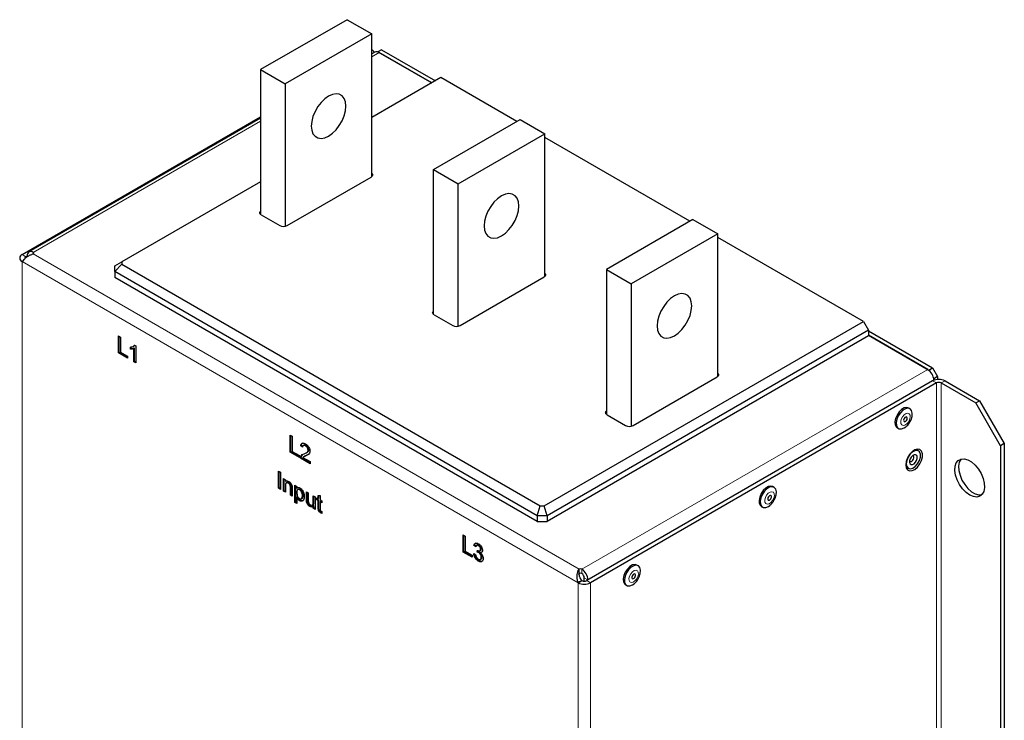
# Model space of a CAD drawing. Header units: millimetres. Extents: x 5 to 418, y 2 to 292.
# Tile 7 of 9: x 241 to 317, y 156 to 210. Entities that reach past the tile are written whole.
import ezdxf

# ---------------------------------------------------------------- set-up
doc = ezdxf.new("R2010")
doc.units = ezdxf.units.MM

msp = doc.modelspace()

# ---------------------------------------------------------------- linework, layer by layer
at = {"color": 7, "linetype": 'Continuous', "lineweight": 25}
for p, q in [((266.4514, 209.852), (259.8517, 206.0421)), ((266.4514, 209.852), (268.337, 208.7635)), ((268.337, 208.7635), (261.7373, 204.9536)), ((268.337, 197.8818), (268.337, 208.7635)), ((268.8084, 207.4009), (268.7956, 207.3935)), ((269.0912, 207.5642), (268.8084, 207.4009)), ((268.8084, 207.4009), (272.9095, 205.0334)), ((269.0912, 207.5642), (273.1923, 205.1967)), ((268.5713, 207.3784), (268.337, 207.2431)), ((272.9095, 205.0334), (268.9046, 207.3454)), ((259.8517, 206.0421), (259.8517, 194.9972)), ((259.8517, 206.0421), (261.7373, 204.9536)), ((273.6167, 205.4417), (268.337, 202.3937)), ((279.4135, 202.0953), (273.6167, 205.4417)), ((261.7373, 204.9536), (261.7373, 194.0953)), ((241.6555, 191.9428), (259.8517, 202.4472)), ((259.8517, 202.3447), (242.1726, 192.1388)), ((273.051, 198.4223), (279.6507, 202.2322)), ((279.6507, 202.2322), (281.5363, 201.1437)), ((274.9367, 197.3338), (281.5363, 201.1437)), ((281.5363, 190.262), (281.5363, 201.1437)), ((292.6128, 194.4754), (281.5363, 200.8698)), ((273.051, 187.3774), (273.051, 198.4223)), ((273.051, 198.4223), (274.9367, 197.3338)), ((261.8788, 194.148), (268.2899, 197.8491)), ((259.8517, 197.4953), (249.2599, 191.3808)), ((274.9367, 186.4755), (274.9367, 197.3338)), ((259.8989, 194.9644), (261.3131, 194.148)), ((292.85, 194.6124), (286.2504, 190.8025)), ((292.85, 194.6124), (294.7357, 193.5239)), ((294.7357, 193.5239), (288.136, 189.7139)), ((294.7357, 182.6422), (294.7357, 193.5239)), ((305.8608, 186.8275), (294.7357, 193.25)), ((241.9383, 191.7795), (242.0345, 191.835)), ((242.0345, 191.7594), (242.0345, 191.8335)), ((241.6555, 191.3985), (241.6561, 191.3989)), ((241.6723, 191.4219), (241.6561, 191.3989)), ((248.7266, 191.0728), (249.2599, 191.3808)), ((248.7266, 190.6374), (249.2599, 191.2004)), ((248.7266, 190.6374), (248.7266, 191.0728)), ((249.2599, 191.3808), (249.2599, 191.2004)), ((249.2599, 191.2004), (281.1916, 172.7666)), ((280.9706, 172.0233), (248.7266, 190.6374)), ((248.7266, 190.6374), (248.7266, 190.2019)), ((280.9706, 171.5878), (248.7266, 190.2019)), ((275.0781, 186.5282), (281.4892, 190.2292)), ((286.2504, 190.8025), (288.136, 189.7139)), ((286.2504, 190.8025), (286.2504, 179.7576)), ((288.136, 189.7139), (288.136, 178.8557)), ((273.0982, 187.3446), (274.5124, 186.5282)), ((281.504, 172.7666), (305.8608, 186.8275)), ((305.8608, 186.8275), (306.2379, 186.1743)), ((249.008, 185.7394), (249.1675, 185.6473)), ((249.008, 184.4329), (249.008, 185.7394)), ((249.0645, 184.4656), (249.0645, 185.7067)), ((249.1675, 185.6473), (249.1675, 184.4915)), ((306.2379, 186.1743), (281.7249, 172.0233)), ((306.2379, 185.7389), (281.7249, 171.5878)), ((306.2379, 186.1743), (306.2379, 185.7389)), ((306.2379, 186.1198), (311.1405, 183.2896)), ((306.2379, 185.7933), (310.8577, 183.1263)), ((310.7615, 183.1819), (306.2379, 185.7933)), ((249.9218, 184.7308), (249.9218, 184.8852)), ((249.9783, 184.7635), (249.9783, 184.9179)), ((250.1311, 184.9329), (250.2018, 184.9737)), ((250.1918, 184.974), (250.2471, 185.024)), ((250.2345, 185.0313), (250.3279, 184.9774)), ((250.3279, 184.9774), (250.3279, 183.6709)), ((249.0645, 184.4656), (249.008, 184.4329)), ((249.7042, 184.031), (249.008, 184.4329)), ((249.7042, 184.0963), (249.0645, 184.4656)), ((249.1675, 184.4915), (249.7042, 184.1817)), ((249.7042, 184.1817), (249.7042, 184.031)), ((249.9783, 184.7635), (249.9218, 184.7308)), ((250.2394, 184.8054), (250.1828, 184.7727)), ((250.1828, 183.7547), (250.1828, 184.7727)), ((250.2394, 183.7873), (250.2394, 184.8054)), ((250.2394, 183.7873), (250.1828, 183.7547)), ((250.3279, 183.6709), (250.1828, 183.7547)), ((250.3279, 183.7362), (250.2394, 183.7873)), ((288.2774, 178.9084), (294.6885, 182.6094)), ((310.8577, 183.1263), (311.1405, 183.2896)), ((310.8704, 183.1043), (310.8577, 183.1263)), ((311.1405, 183.2896), (311.5177, 182.6364)), ((311.5177, 182.6364), (311.2348, 182.4731)), ((311.5177, 182.6364), (311.5177, 182.418)), ((311.1405, 182.3092), (284.7419, 167.0696)), ((311.4234, 182.1459), (285.0247, 166.9063)), ((311.2348, 182.4731), (311.2202, 182.4985)), ((311.2329, 182.3537), (311.2329, 182.3654)), ((311.2348, 182.4731), (311.2348, 182.3544)), ((311.8005, 182.1459), (314.4404, 180.6219)), ((312.0833, 182.3092), (314.7232, 180.7852)), ((314.4404, 180.6219), (314.7232, 180.7852)), ((316.326, 177.356), (314.4404, 180.6219)), ((314.7232, 180.7852), (316.6088, 177.5192)), ((286.2975, 179.7248), (287.7117, 178.9084)), ((309.4074, 180.1791), (309.3131, 180.2335)), ((262.113, 178.174), (262.2726, 178.0819)), ((262.113, 176.8675), (262.113, 178.174)), ((262.1696, 176.9002), (262.1696, 178.1413)), ((308.4425, 178.7254), (308.5368, 178.671)), ((262.2726, 178.0819), (262.2726, 176.9262)), ((262.9673, 177.3776), (262.9108, 177.345)), ((263.0558, 177.2445), (262.9108, 177.345)), ((263.0648, 177.3101), (262.9673, 177.3776)), ((263.1722, 177.4159), (263.1015, 177.3751)), ((263.3268, 177.3879), (263.2702, 177.3552)), ((316.6088, 177.5192), (316.326, 177.356)), ((316.326, 177.356), (316.326, 106.5904)), ((316.6088, 177.5192), (316.6088, 106.7537)), ((262.1696, 176.9002), (262.113, 176.8675)), ((262.8092, 176.4656), (262.113, 176.8675)), ((262.8092, 176.5309), (262.1696, 176.9002)), ((262.2726, 176.9262), (262.8092, 176.6163)), ((262.8092, 176.6163), (262.8092, 176.4656)), ((262.968, 176.5554), (263.083, 176.7037)), ((263.3642, 176.6204), (263.3076, 176.5877)), ((263.3311, 176.8172), (263.4018, 176.8581)), ((263.5169, 176.6966), (263.3642, 176.6204)), ((263.533, 177.0573), (263.4765, 177.0247)), ((262.9528, 176.448), (262.8963, 176.4154)), ((263.636, 175.9883), (262.8963, 176.4154)), ((262.968, 176.5554), (262.9115, 176.5228)), ((263.636, 176.0536), (262.9528, 176.448)), ((263.0826, 176.4753), (263.636, 176.1558)), ((263.1957, 176.5519), (263.125, 176.5111)), ((263.636, 176.1558), (263.636, 175.9883)), ((261.213, 175.4274), (261.3725, 175.3353)), ((261.213, 174.1209), (261.213, 175.4274)), ((261.2696, 174.1536), (261.2696, 175.3947)), ((261.3725, 175.3353), (261.3725, 174.0288)), ((261.6046, 174.8496), (261.7497, 174.7658)), ((261.6046, 173.8948), (261.6046, 174.8496)), ((261.6612, 173.9275), (261.6612, 174.8169)), ((261.7497, 174.7658), (261.7497, 174.6326)), ((261.8062, 174.6653), (261.7497, 174.6326)), ((261.8702, 174.5651), (261.7995, 174.5243)), ((262.0177, 174.5424), (261.9611, 174.5098)), ((262.4749, 174.3472), (262.62, 174.2634)), ((262.4749, 173.0407), (262.4749, 174.3472)), ((261.2696, 174.1536), (261.213, 174.1209)), ((261.3725, 174.0288), (261.213, 174.1209)), ((261.3725, 174.0941), (261.2696, 174.1536)), ((261.6612, 173.9275), (261.6046, 173.8948)), ((261.7497, 173.8111), (261.6046, 173.8948)), ((261.7497, 173.8764), (261.6612, 173.9275)), ((261.7497, 174.323), (261.7497, 173.8111)), ((262.1268, 173.5934), (262.1268, 174.1634)), ((262.1834, 173.6261), (262.1268, 173.5934)), ((262.2718, 173.5097), (262.1268, 173.5934)), ((262.1834, 173.6261), (262.1834, 174.1961)), ((262.2718, 173.575), (262.1834, 173.6261)), ((262.2718, 174.0938), (262.2718, 173.5097)), ((262.5315, 173.0734), (262.5315, 174.3145)), ((262.62, 174.2634), (262.62, 174.1119)), ((262.6765, 174.1446), (262.62, 174.1119)), ((262.7668, 174.0515), (262.6961, 174.0107)), ((262.8902, 174.0387), (262.8337, 174.0061)), ((263.0972, 173.5806), (263.0406, 173.548)), ((263.3452, 173.8448), (263.4902, 173.761)), ((263.3452, 173.2562), (263.3452, 173.8448)), ((263.4018, 173.2888), (263.4018, 173.8121)), ((263.4902, 173.761), (263.4902, 173.2418)), ((299.0365, 174.1921), (298.9422, 174.2465)), ((262.5315, 173.0734), (262.4749, 173.0407)), ((262.62, 172.957), (262.4749, 173.0407)), ((262.62, 173.0223), (262.5315, 173.0734)), ((262.6765, 173.4612), (262.62, 173.4286)), ((262.62, 173.4286), (262.62, 172.957)), ((262.8893, 173.2018), (262.8328, 173.1691)), ((262.957, 173.3073), (263.0277, 173.3481)), ((263.4099, 173.1339), (263.3533, 173.1012)), ((263.8, 172.8234), (263.8708, 172.8642)), ((263.8674, 173.5433), (264.0124, 173.4596)), ((263.8674, 173.0419), (263.8674, 173.5433)), ((263.9239, 173.0745), (263.9239, 173.5107)), ((264.0124, 173.4596), (264.0124, 172.5049)), ((264.143, 173.3842), (264.2445, 173.3256)), ((264.143, 173.2335), (264.143, 173.3842)), ((264.1995, 173.2661), (264.143, 173.2335)), ((264.2445, 173.1749), (264.143, 173.2335)), ((264.1995, 173.2661), (264.1995, 173.3516)), ((264.3011, 173.2075), (264.1995, 173.2661)), ((264.2445, 173.558), (264.3895, 173.5695)), ((264.2445, 173.3256), (264.2445, 173.558)), ((264.3011, 173.3583), (264.2445, 173.3256)), ((264.3011, 173.2075), (264.2445, 173.1749)), ((264.2445, 172.6391), (264.2445, 173.1749)), ((264.3011, 173.3583), (264.3011, 173.5625)), ((264.3011, 172.6718), (264.3011, 173.2075)), ((264.3895, 173.5695), (264.3895, 173.2419)), ((264.3895, 173.2419), (264.5201, 173.1665)), ((264.4461, 173.1238), (264.3895, 173.0911)), ((264.3895, 173.0911), (264.3895, 172.5494)), ((264.5201, 173.0158), (264.3895, 173.0911)), ((264.5201, 173.0811), (264.4461, 173.1238)), ((264.5201, 173.1665), (264.5201, 173.0158)), ((263.6726, 172.7496), (263.616, 172.7169)), ((263.8028, 172.7098), (263.6726, 172.7496)), ((263.9239, 172.7772), (263.8674, 172.7446)), ((263.8674, 172.5886), (263.8674, 172.7446)), ((263.9239, 172.6213), (263.8674, 172.5886)), ((264.0124, 172.5049), (263.8674, 172.5886)), ((263.9239, 172.6213), (263.9239, 172.7772)), ((264.0124, 172.5702), (263.9239, 172.6213)), ((264.4889, 172.2783), (264.4324, 172.2457)), ((264.529, 172.2581), (264.4889, 172.2783)), ((264.5201, 172.35), (264.5346, 172.2011)), ((280.9706, 172.0233), (281.1916, 172.7666)), ((281.1916, 172.7666), (281.504, 172.7666)), ((281.7249, 172.0233), (281.504, 172.7666)), ((298.0716, 172.7384), (298.1659, 172.684)), ((281.7249, 172.0233), (280.9706, 172.0233)), ((280.9706, 172.0233), (280.9706, 171.5878)), ((280.9706, 171.5878), (281.7249, 171.5878)), ((281.7249, 172.0233), (281.7249, 171.5878)), ((275.3029, 170.5596), (275.4625, 170.4675)), ((275.3029, 169.2532), (275.3029, 170.5596)), ((275.3595, 169.2858), (275.3595, 170.527)), ((275.4625, 170.4675), (275.4625, 169.3118)), ((275.3595, 169.2858), (275.3029, 169.2532)), ((275.9991, 168.8512), (275.3029, 169.2532)), ((275.9991, 168.9165), (275.3595, 169.2858)), ((275.4625, 169.3118), (275.9991, 169.002)), ((276.1152, 169.136), (276.2602, 169.069)), ((276.1862, 169.78), (276.1297, 169.7473)), ((276.2747, 169.6469), (276.1297, 169.7473)), ((276.2912, 169.7073), (276.1862, 169.78)), ((276.3946, 169.7929), (276.3238, 169.752)), ((276.3894, 169.2457), (276.4044, 169.3878)), ((276.446, 169.2783), (276.3894, 169.2457)), ((276.446, 169.2783), (276.4548, 169.362)), ((276.5217, 169.7706), (276.4651, 169.738)), ((276.5398, 169.242), (276.4832, 169.2093)), ((276.5888, 169.3425), (276.6595, 169.3833)), ((276.6846, 169.2361), (276.6281, 169.2034)), ((276.6939, 169.4843), (276.6373, 169.4517)), ((275.9991, 169.002), (275.9991, 168.8512)), ((276.5237, 168.597), (276.4671, 168.5643)), ((276.6227, 168.6864), (276.6934, 168.7272)), ((276.7519, 168.8764), (276.6954, 168.8437)), ((284.1372, 167.6363), (284.1551, 167.5659)), ((284.1693, 167.5131), (284.146, 167.6016)), ((288.6656, 168.2051), (288.5713, 168.2595)), ((284.0813, 166.9073), (284.0667, 166.9481)), ((284.0813, 166.9073), (284.3642, 167.0706)), ((284.0813, 166.9073), (284.0819, 166.9063)), ((284.0819, 166.9063), (284.3648, 167.0696)), ((284.3642, 167.0706), (284.3491, 167.0922)), ((284.3642, 167.0706), (284.3648, 167.0696)), ((284.5514, 167.0245), (284.5514, 167.289)), ((284.8343, 167.1229), (284.8343, 167.1257)), ((287.7007, 166.7514), (287.795, 166.697))]:
    msp.add_line(p, q, dxfattribs=at)
at = {"color": 7, "linetype": 'Continuous', "lineweight": 18}
for p, q in [((268.9046, 207.3454), (268.337, 207.0177)), ((259.8517, 202.1193), (242.5059, 192.1057)), ((241.9383, 191.7795), (241.6555, 191.9428)), ((241.9383, 191.6938), (241.9383, 191.7795)), ((242.5059, 192.1057), (242.5059, 191.9969)), ((284.1743, 167.9422), (242.5059, 191.9969)), ((241.6555, 116.2781), (241.6555, 191.3985)), ((284.0813, 166.9073), (241.6561, 191.3989)), ((284.3629, 167.9422), (310.7615, 183.1819)), ((284.8343, 167.1257), (311.2329, 182.3654)), ((311.4234, 182.1459), (311.1405, 182.3092)), ((311.4234, 182.1459), (311.4234, 107.0255)), ((311.8005, 182.1459), (312.0833, 182.3092)), ((311.8005, 107.0255), (311.8005, 182.1459)), ((262.1834, 174.1961), (262.1268, 174.1634)), ((263.4018, 173.2888), (263.3452, 173.2562)), ((263.9239, 173.0745), (263.8674, 173.0419)), ((264.3011, 172.6718), (264.2445, 172.6391)), ((284.0849, 167.8417), (284.1372, 167.6363)), ((284.1743, 167.9422), (284.1743, 167.6156)), ((284.3629, 167.9422), (284.3629, 167.7024)), ((284.3629, 167.7024), (284.3629, 167.6156)), ((284.0667, 166.9481), (284.3491, 167.0922)), ((284.0819, 166.9063), (284.0819, 91.7859)), ((284.8343, 167.1257), (284.5514, 167.289)), ((284.7419, 167.0696), (285.0247, 166.9063)), ((285.0247, 91.7859), (285.0247, 166.9063))]:
    msp.add_line(p, q, dxfattribs=at)
at = {"color": 7, "linetype": 'Continuous', "lineweight": 25, "flags": 128}
for points in [[(265.0372, 200.9794), (265.3309, 201.1872), (265.6099, 201.461), (265.8601, 201.787), (266.0691, 202.149), (266.2264, 202.5288), (266.324, 202.9073), (266.3571, 203.2656), (266.324, 203.5857), (266.2264, 203.8515), (266.0691, 204.0497), (265.8601, 204.1704), (265.6099, 204.2075), (265.3309, 204.1592), (265.0372, 204.0278), (264.7435, 203.8201), (264.4645, 203.5463), (264.2142, 203.2202), (264.0052, 202.8582), (263.848, 202.4784), (263.7503, 202.0999), (263.7172, 201.7417), (263.7503, 201.4216), (263.848, 201.1558), (264.0052, 200.9576), (264.2142, 200.8369), (264.4645, 200.7998), (264.7435, 200.8481), (265.0372, 200.9794)], [(268.337, 198.1428), (268.3396, 198.1406), (268.3766, 198.1007), (268.3993, 198.0574), (268.407, 198.0123), (268.3993, 197.9673), (268.3766, 197.924), (268.3396, 197.884), (268.2899, 197.8491)], [(278.2365, 193.3596), (278.5302, 193.5674), (278.8092, 193.8412), (279.0595, 194.1672), (279.2685, 194.5292), (279.4257, 194.909), (279.5233, 195.2875), (279.5564, 195.6458), (279.5233, 195.9659), (279.4257, 196.2317), (279.2685, 196.4299), (279.0595, 196.5506), (278.8092, 196.5877), (278.5302, 196.5394), (278.2365, 196.408), (277.9428, 196.2003), (277.6638, 195.9265), (277.4135, 195.6004), (277.2045, 195.2384), (277.0473, 194.8586), (276.9497, 194.4801), (276.9166, 194.1218), (276.9497, 193.8018), (277.0473, 193.536), (277.2045, 193.3378), (277.4135, 193.2171), (277.6638, 193.1799), (277.9428, 193.2283), (278.2365, 193.3596)], [(259.8989, 194.9644), (259.8491, 194.9994), (259.8122, 195.0393), (259.7894, 195.0826), (259.7817, 195.1277), (259.7894, 195.1727), (259.8122, 195.2161), (259.8491, 195.256), (259.8517, 195.2582)], [(281.5363, 190.523), (281.5389, 190.5208), (281.5759, 190.4809), (281.5987, 190.4376), (281.6063, 190.3925), (281.5987, 190.3475), (281.5759, 190.3042), (281.5389, 190.2642), (281.4892, 190.2292)], [(291.4358, 185.7398), (291.7295, 185.9476), (292.0085, 186.2214), (292.2588, 186.5474), (292.4678, 186.9094), (292.625, 187.2892), (292.7227, 187.6677), (292.7558, 188.026), (292.7227, 188.3461), (292.625, 188.6119), (292.4678, 188.8101), (292.2588, 188.9308), (292.0085, 188.9679), (291.7295, 188.9196), (291.4358, 188.7882), (291.1421, 188.5805), (290.8631, 188.3067), (290.6129, 187.9806), (290.4039, 187.6186), (290.2466, 187.2388), (290.149, 186.8603), (290.1159, 186.502), (290.149, 186.182), (290.2466, 185.9162), (290.4039, 185.7179), (290.6129, 185.5973), (290.8631, 185.5601), (291.1421, 185.6085), (291.4358, 185.7398)], [(273.0982, 187.3446), (273.0484, 187.3796), (273.0115, 187.4195), (272.9887, 187.4628), (272.981, 187.5079), (272.9887, 187.5529), (273.0115, 187.5963), (273.0484, 187.6362), (273.051, 187.6384)], [(294.7357, 182.9032), (294.7383, 182.901), (294.7752, 182.8611), (294.798, 182.8178), (294.8057, 182.7727), (294.798, 182.7277), (294.7752, 182.6844), (294.7383, 182.6444), (294.6885, 182.6094)], [(286.2975, 179.7248), (286.2478, 179.7598), (286.2108, 179.7997), (286.188, 179.843), (286.1804, 179.8881), (286.188, 179.9331), (286.2108, 179.9764), (286.2478, 180.0164), (286.2504, 180.0186)], [(309.3131, 180.2335), (309.1688, 180.2739), (308.9769, 180.2383), (308.7742, 180.1205), (308.5828, 179.9331), (308.4233, 179.6967), (308.3131, 179.4366), (308.2641, 179.1812), (308.2815, 178.9582), (308.3636, 178.7916), (308.4425, 178.7254)], [(309.352, 179.0849), (309.4887, 179.3366), (309.5694, 179.5979), (309.5854, 179.8404), (309.535, 180.0379), (309.4235, 180.169), (309.2631, 180.2195), (309.0712, 180.1839), (308.8685, 180.066), (308.6771, 179.8787), (308.5176, 179.6422), (308.4074, 179.3822), (308.3583, 179.1268), (308.3758, 178.9037), (308.4579, 178.7372), (308.5957, 178.6451), (308.7743, 178.6376), (308.9743, 178.7154), (309.0968, 178.8009)], [(309.1536, 179.2925), (309.1896, 179.3616), (309.2067, 179.432), (309.2026, 179.4931), (309.1776, 179.5356), (309.1358, 179.5529), (309.0833, 179.5425), (309.0283, 179.5059), (308.9791, 179.4487), (308.9431, 179.3796), (308.926, 179.3091), (308.9301, 179.248), (308.9551, 179.2056), (308.9969, 179.1882), (309.0494, 179.1987), (309.1044, 179.2353), (309.1536, 179.2925)], [(309.0852, 175.8975), (309.1199, 175.6772), (309.2204, 175.5208), (309.3757, 175.4454), (309.5689, 175.4591), (309.7793, 175.5604), (309.9838, 175.7383), (310.1605, 175.9736), (310.2902, 176.2408), (310.3587, 176.5108), (310.3587, 176.7545), (310.2902, 176.9455), (310.1605, 177.063), (309.9838, 177.0943), (309.7793, 177.036), (309.5689, 176.8945), (309.3757, 176.685), (309.2204, 176.4303), (309.1199, 176.158), (309.0852, 175.8975)], [(310.2105, 176.719), (310.14, 176.8956), (310.0063, 176.9917), (309.8275, 176.9942), (309.6276, 176.9029), (309.4337, 176.73), (309.272, 176.4989), (309.1643, 176.2408), (309.1251, 175.9906), (309.1598, 175.782), (309.2636, 175.6433), (309.4226, 175.5931), (309.6153, 175.6383), (309.8156, 175.7727), (309.9965, 175.9782), (310.1335, 176.2271), (310.2082, 176.4856), (310.2105, 176.719)], [(309.9644, 176.5271), (309.9225, 176.6277), (309.8425, 176.6783), (309.7365, 176.6711), (309.6206, 176.6073), (309.5126, 176.4965), (309.4288, 176.3557), (309.382, 176.2063), (309.3794, 176.071), (309.4212, 175.9704), (309.5013, 175.9199), (309.6073, 175.927), (309.7231, 175.9908), (309.8312, 176.1016), (309.915, 176.2424), (309.9618, 176.3918), (309.9644, 176.5271)], [(309.7024, 176.502), (309.6791, 176.5578), (309.6347, 176.5859), (309.596, 176.5868)], [(309.3847, 176.2209), (309.4006, 176.1927), (309.4451, 176.1646), (309.504, 176.1686), (309.5684, 176.204), (309.6284, 176.2655), (309.6749, 176.3438), (309.7009, 176.4268), (309.7024, 176.502)], [(313.969, 173.6003), (313.6876, 173.8038), (313.4239, 174.0766), (313.1945, 174.4015), (313.0137, 174.7582), (312.893, 175.1242), (312.8398, 175.4766), (312.8576, 175.7931), (312.9453, 176.054), (313.0972, 176.2428), (313.304, 176.3476), (313.5525, 176.3619), (313.8272, 176.2848), (314.1108, 176.1211), (314.3854, 175.8811), (314.634, 175.5798), (314.8407, 175.2363), (314.9927, 174.8721), (315.0803, 174.51), (315.0981, 174.1729), (315.045, 173.8819), (314.9242, 173.6553), (314.7434, 173.5073), (314.514, 173.4473), (314.2503, 173.4789), (313.969, 173.6003)], [(313.323, 176.3523), (313.2966, 176.3215), (313.1758, 176.0949), (313.1227, 175.8039), (313.1405, 175.4668), (313.2281, 175.1048), (313.3801, 174.7405), (313.5868, 174.397), (313.8353, 174.0958), (314.11, 173.8558), (314.3936, 173.692), (314.6683, 173.6149), (314.8977, 173.6246)], [(298.9422, 174.2465), (298.7979, 174.2869), (298.606, 174.2513), (298.4033, 174.1335), (298.2119, 173.9461), (298.0524, 173.7097), (297.9422, 173.4496), (297.8932, 173.1943), (297.9106, 172.9712), (297.9927, 172.8046), (298.0716, 172.7384)], [(298.9811, 173.0979), (299.1178, 173.3496), (299.1985, 173.6109), (299.2145, 173.8534), (299.1641, 174.0509), (299.0526, 174.182), (298.8922, 174.2325), (298.7003, 174.1969), (298.4976, 174.079), (298.3062, 173.8917), (298.1467, 173.6552), (298.0365, 173.3952), (297.9874, 173.1398), (298.0049, 172.9168), (298.087, 172.7502), (298.2248, 172.6581), (298.4034, 172.6506), (298.6034, 172.7284), (298.7259, 172.8139)], [(298.7827, 173.3055), (298.8187, 173.3746), (298.8359, 173.445), (298.8317, 173.5062), (298.8067, 173.5486), (298.7649, 173.5659), (298.7124, 173.5555), (298.6574, 173.5189), (298.6082, 173.4617), (298.5722, 173.3926), (298.5551, 173.3221), (298.5592, 173.261), (298.5842, 173.2186), (298.626, 173.2012), (298.6785, 173.2117), (298.7335, 173.2483), (298.7827, 173.3055)], [(288.5713, 168.2595), (288.427, 168.2999), (288.2351, 168.2643), (288.0324, 168.1465), (287.841, 167.9592), (287.6815, 167.7227), (287.5713, 167.4626), (287.5223, 167.2073), (287.5397, 166.9842), (287.6218, 166.8176), (287.7007, 166.7514)], [(288.6102, 167.1109), (288.7469, 167.3626), (288.8276, 167.6239), (288.8436, 167.8664), (288.7932, 168.0639), (288.6817, 168.195), (288.5213, 168.2455), (288.3294, 168.2099), (288.1267, 168.092), (287.9353, 167.9047), (287.7758, 167.6682), (287.6656, 167.4082), (287.6165, 167.1528), (287.634, 166.9298), (287.7161, 166.7632), (287.8539, 166.6711), (288.0325, 166.6636), (288.2325, 166.7414), (288.355, 166.8269)], [(288.4118, 167.3185), (288.4478, 167.3876), (288.465, 167.458), (288.4608, 167.5192), (288.4358, 167.5616), (288.394, 167.579), (288.3415, 167.5685), (288.2865, 167.5319), (288.2373, 167.4747), (288.2013, 167.4056), (288.1842, 167.3352), (288.1883, 167.274), (288.2133, 167.2316), (288.2551, 167.2142), (288.3076, 167.2247), (288.3626, 167.2613), (288.4118, 167.3185)]]:
    msp.add_lwpolyline(points, dxfattribs=at)
at = {"color": 7, "linetype": 'Continuous', "lineweight": 18, "flags": 128}
for points in [[(309.2923, 179.1683), (309.3854, 179.3472), (309.4299, 179.5297), (309.4191, 179.688), (309.3545, 179.7979), (309.2461, 179.8428), (309.1103, 179.8158), (308.9678, 179.721), (308.8404, 179.5729), (308.7473, 179.394), (308.7028, 179.2115), (308.7136, 179.0532), (308.7782, 178.9433), (308.8866, 178.8984), (309.0224, 178.9254), (309.1649, 179.0202), (309.2923, 179.1683)], [(298.9214, 173.1813), (299.0145, 173.3602), (299.059, 173.5427), (299.0482, 173.701), (298.9836, 173.8109), (298.8752, 173.8558), (298.7394, 173.8288), (298.5969, 173.734), (298.4695, 173.5859), (298.3764, 173.407), (298.3319, 173.2245), (298.3427, 173.0662), (298.4073, 172.9563), (298.5157, 172.9114), (298.6515, 172.9384), (298.794, 173.0332), (298.9214, 173.1813)], [(288.5505, 167.1943), (288.6436, 167.3732), (288.6881, 167.5557), (288.6773, 167.714), (288.6127, 167.8239), (288.5043, 167.8688), (288.3685, 167.8418), (288.226, 167.747), (288.0986, 167.5989), (288.0055, 167.42), (287.961, 167.2375), (287.9718, 167.0792), (288.0364, 166.9693), (288.1448, 166.9244), (288.2806, 166.9514), (288.4231, 167.0462), (288.5505, 167.1943)]]:
    msp.add_lwpolyline(points, dxfattribs=at)
at = {"color": 7, "linetype": 'Continuous', "lineweight": 25}
for centre, radius, start, end in [((268.181, 207.2372), 0.3616, 18.369023, 64.438275), ((268.7093, 207.0728), 0.3353, 54.382423, 114.307119), ((261.5959, 194.6939), 0.6148, 242.609672, 297.390328), ((241.7588, 191.6707), 0.2911, 110.783421, 249.216579), ((241.9937, 191.6574), 0.1341, 114.374658, 174.305201), ((242.3219, 191.8801), 0.2911, 50.796715, 189.214037), ((242.4853, 192.0513), 0.0582, 290.783421, 69.216579), ((274.7952, 187.0741), 0.6148, 242.609672, 297.390328), ((310.2094, 182.3188), 1.0245, 2.605478, 57.394522), ((311.6119, 181.3994), 1.0247, 62.609672, 117.390328), ((311.6119, 181.782), 0.4099, 62.609672, 117.390328), ((287.9946, 179.4543), 0.6148, 242.609672, 297.390328), ((284.2686, 167.7603), 0.2049, 62.609672, 117.390328), ((284.2686, 167.4337), 0.2049, 62.609672, 117.390328), ((283.8108, 167.0792), 1.0245, 2.605478, 57.394522), ((284.142, 167.2704), 0.4098, 2.605478, 57.394522), ((284.5533, 167.8161), 1.0247, 242.609672, 297.390328), ((284.5533, 167.4335), 0.4099, 242.609672, 297.390328)]:
    msp.add_arc(centre, radius, start, end, dxfattribs=at)
for points, knots in [([(242.3613, 191.9282), (242.2864, 191.898), (242.1366, 191.8375), (241.9413, 191.7033), (241.7783, 191.557), (241.7076, 191.467), (241.6723, 191.4219)], [0, 0, 0, 0, 0.24999882, 0.49999921, 0.74999961, 1, 1, 1, 1]), ([(242.5059, 191.9969), (242.4832, 191.984), (242.44, 191.9596), (242.3866, 191.9383), (242.3613, 191.9282)], [0, 0, 0, 0, 0.5261707, 1, 1, 1, 1]), ([(249.9218, 184.8852), (249.9924, 184.8905), (250.1183, 184.9), (250.199, 184.9912), (250.2345, 185.0313)], [0, 0, 0, 0, 0.5604274, 1, 1, 1, 1]), ([(250.1828, 184.7727), (250.138, 184.7554), (250.058, 184.7246), (249.9634, 184.7289), (249.9218, 184.7308)], [0, 0, 0, 0, 0.5596797, 1, 1, 1, 1]), ([(250.2394, 184.8054), (250.1946, 184.7881), (250.1145, 184.7572), (250.02, 184.7616), (249.9783, 184.7635)], [0, 0, 0, 0, 0.5596797, 1, 1, 1, 1]), ([(309.098, 178.8098), (309.1468, 178.8496), (309.2442, 178.9292), (309.3197, 179.035), (309.3574, 179.0878)], [0, 0, 0, 0, 0.5010158, 1, 1, 1, 1]), ([(262.9108, 177.345), (262.9191, 177.3981), (262.9358, 177.5041), (263.033, 177.5761), (263.1545, 177.5653), (263.2337, 177.5245), (263.2734, 177.5041)], [0, 0, 0, 0, 0.2802186, 0.5589131, 0.7791554, 1, 1, 1, 1]), ([(262.9673, 177.3776), (262.974, 177.4335), (262.9848, 177.5243), (263.0443, 177.5572), (263.0672, 177.5698)], [0, 0, 0, 0, 0.61584582, 1, 1, 1, 1]), ([(263.2702, 177.3552), (263.2389, 177.3706), (263.1765, 177.4012), (263.1013, 177.3859), (263.0612, 177.3263), (263.0576, 177.2718), (263.0558, 177.2445)], [0, 0, 0, 0, 0.2803495, 0.55949653, 0.77941367, 1, 1, 1, 1]), ([(263.3268, 177.3879), (263.2949, 177.4043), (263.2345, 177.4354), (263.1882, 177.4176), (263.1663, 177.4092)], [0, 0, 0, 0, 0.5276958, 1, 1, 1, 1]), ([(263.4765, 177.0247), (263.4726, 177.0603), (263.465, 177.1316), (263.4062, 177.2353), (263.3384, 177.3112), (263.2929, 177.3405), (263.2702, 177.3552)], [0, 0, 0, 0, 0.2790769, 0.5586029, 0.77905317, 1, 1, 1, 1]), ([(263.2734, 177.5041), (263.3227, 177.4716), (263.4212, 177.4069), (263.5393, 177.2485), (263.6109, 177.0826), (263.618, 176.9892), (263.6215, 176.9425)], [0, 0, 0, 0, 0.2805009, 0.5596743, 0.7797453, 1, 1, 1, 1]), ([(263.533, 177.0573), (263.5292, 177.0929), (263.5216, 177.1642), (263.4628, 177.268), (263.3949, 177.3438), (263.3495, 177.3732), (263.3268, 177.3879)], [0, 0, 0, 0, 0.2790769, 0.5586029, 0.7790532, 1, 1, 1, 1]), ([(262.9115, 176.5228), (262.9477, 176.583), (263.0127, 176.6909), (263.1234, 176.7282), (263.1723, 176.7446)], [0, 0, 0, 0, 0.5583929, 1, 1, 1, 1]), ([(263.3076, 176.5877), (263.2806, 176.5776), (263.2361, 176.561), (263.1749, 176.5365), (263.1239, 176.5139), (263.0963, 176.4882), (263.0826, 176.4753)], [0, 0, 0, 0, 0.3400401, 0.5600624, 0.7801102, 1, 1, 1, 1]), ([(263.1723, 176.7446), (263.2446, 176.7743), (263.3453, 176.8156), (263.4565, 176.9068), (263.4698, 176.9855), (263.4765, 177.0247)], [0, 0, 0, 0, 0.5613127, 0.7813859, 1, 1, 1, 1]), ([(263.3642, 176.6204), (263.3373, 176.6102), (263.2929, 176.5933), (263.2334, 176.5708), (263.203, 176.5548), (263.1889, 176.5473)], [0, 0, 0, 0, 0.4535092, 0.7469516, 1, 1, 1, 1]), ([(263.6215, 176.9425), (263.6139, 176.8845), (263.5985, 176.7683), (263.4771, 176.6574), (263.3719, 176.6142), (263.3076, 176.5877)], [0, 0, 0, 0, 0.2786949, 0.5588196, 1, 1, 1, 1]), ([(263.3922, 176.8586), (263.408, 176.8657), (263.4517, 176.8854), (263.5127, 176.9403), (263.5263, 177.0184), (263.533, 177.0573)], [0, 0, 0, 0, 0.2210493, 0.61182, 1, 1, 1, 1]), ([(262.8963, 176.4154), (262.8967, 176.4373), (262.8974, 176.4764), (262.9072, 176.5086), (262.9115, 176.5228)], [0, 0, 0, 0, 0.5599563, 1, 1, 1, 1]), ([(262.9528, 176.448), (262.9532, 176.4699), (262.954, 176.509), (262.9637, 176.5413), (262.968, 176.5554)], [0, 0, 0, 0, 0.5599563, 1, 1, 1, 1]), ([(261.7497, 174.6326), (261.7666, 174.6481), (261.8006, 174.6789), (261.8864, 174.6914), (261.9579, 174.6578), (262.0015, 174.6372)], [0, 0, 0, 0, 0.2805539, 0.5608154, 1, 1, 1, 1]), ([(261.9611, 174.5098), (261.9369, 174.5215), (261.8884, 174.5448), (261.8226, 174.5426), (261.7533, 174.4862), (261.7512, 174.3903), (261.7497, 174.323)], [0, 0, 0, 0, 0.1872728, 0.3743615, 0.56054, 1, 1, 1, 1]), ([(262.0177, 174.5424), (261.9937, 174.5537), (261.9458, 174.5762), (261.891, 174.5795), (261.8713, 174.561), (261.8663, 174.5563)], [0, 0, 0, 0, 0.427206, 0.8539923, 1, 1, 1, 1]), ([(262.1268, 174.1634), (262.1266, 174.1974), (262.1261, 174.2648), (262.0964, 174.3746), (262.0302, 174.4628), (261.9842, 174.4941), (261.9611, 174.5098)], [0, 0, 0, 0, 0.2816881, 0.5597154, 0.779558, 1, 1, 1, 1]), ([(262.0015, 174.6372), (262.0352, 174.6145), (262.1026, 174.5692), (262.1896, 174.4688), (262.2442, 174.3557), (262.2576, 174.2884), (262.2644, 174.2546)], [0, 0, 0, 0, 0.2802251, 0.5600007, 0.7795861, 1, 1, 1, 1]), ([(262.1834, 174.1961), (262.1831, 174.23), (262.1826, 174.2975), (262.153, 174.4073), (262.0867, 174.4954), (262.0407, 174.5268), (262.0177, 174.5424)], [0, 0, 0, 0, 0.28168814, 0.55971541, 0.77955803, 1, 1, 1, 1]), ([(262.2644, 174.2546), (262.267, 174.224), (262.2718, 174.1692), (262.2718, 174.1168), (262.2718, 174.0938)], [0, 0, 0, 0, 0.5597912, 1, 1, 1, 1]), ([(262.62, 174.1119), (262.6519, 174.1465), (262.709, 174.2082), (262.8068, 174.166), (262.8498, 174.1475)], [0, 0, 0, 0, 0.5602125, 1, 1, 1, 1]), ([(262.8337, 174.0061), (262.8079, 174.0169), (262.7562, 174.0387), (262.6949, 174.0154), (262.6295, 173.9463), (262.6239, 173.8475), (262.62, 173.7782)], [0, 0, 0, 0, 0.1863258, 0.37331, 0.5605466, 1, 1, 1, 1]), ([(262.62, 173.7782), (262.6214, 173.7341), (262.6242, 173.646), (262.6645, 173.5086), (262.7393, 173.3877), (262.7983, 173.3444), (262.8278, 173.3227)], [0, 0, 0, 0, 0.2812258, 0.5607439, 0.7806464, 1, 1, 1, 1]), ([(262.8902, 174.0387), (262.8642, 174.0501), (262.8146, 174.0718), (262.7779, 174.0542), (262.7605, 174.0459)], [0, 0, 0, 0, 0.5260315, 1, 1, 1, 1]), ([(263.0406, 173.548), (263.0391, 173.5922), (263.0362, 173.6805), (262.9954, 173.8178), (262.9221, 173.9398), (262.8631, 173.984), (262.8337, 174.0061)], [0, 0, 0, 0, 0.2812817, 0.5609341, 0.7808875, 1, 1, 1, 1]), ([(262.8498, 174.1475), (262.8875, 174.1219), (262.9631, 174.0706), (263.062, 173.9429), (263.1643, 173.7315), (263.1768, 173.5758), (263.1856, 173.4666)], [0, 0, 0, 0, 0.1870744, 0.3740032, 0.5610907, 1, 1, 1, 1]), ([(263.0972, 173.5806), (263.0957, 173.6249), (263.0927, 173.7132), (263.0519, 173.8505), (262.9787, 173.9725), (262.9197, 174.0167), (262.8902, 174.0387)], [0, 0, 0, 0, 0.2812817, 0.5609341, 0.7808875, 1, 1, 1, 1]), ([(263.0204, 173.3445), (263.021, 173.3447), (263.0426, 173.3497), (263.0868, 173.4177), (263.0929, 173.5134), (263.0972, 173.5806)], [0, 0, 0, 0, 0.0084614, 0.3042413, 1, 1, 1, 1]), ([(262.8328, 173.1691), (262.8091, 173.1848), (262.7617, 173.2163), (262.6842, 173.3054), (262.6443, 173.3819), (262.62, 173.4286)], [0, 0, 0, 0, 0.280378, 0.5605961, 1, 1, 1, 1]), ([(262.8893, 173.2018), (262.8656, 173.2175), (262.8183, 173.2489), (262.7407, 173.338), (262.7009, 173.4145), (262.6765, 173.4612)], [0, 0, 0, 0, 0.280378, 0.5605961, 1, 1, 1, 1]), ([(262.8278, 173.3227), (262.8536, 173.3113), (262.9053, 173.2883), (262.9689, 173.3073), (263.0332, 173.3785), (263.0376, 173.4781), (263.0406, 173.548)], [0, 0, 0, 0, 0.18658, 0.3734104, 0.5603245, 1, 1, 1, 1]), ([(263.1856, 173.4666), (263.1814, 173.4015), (263.1729, 173.2717), (263.0947, 173.1456), (262.9701, 173.1107), (262.8786, 173.1496), (262.8328, 173.1691)], [0, 0, 0, 0, 0.28075981, 0.5602838, 0.78013886, 1, 1, 1, 1]), ([(263.1212, 173.1831), (263.0899, 173.17), (263.0235, 173.1419), (262.9358, 173.181), (262.8893, 173.2018)], [0, 0, 0, 0, 0.46956792, 1, 1, 1, 1]), ([(263.3533, 173.1012), (263.3504, 173.1309), (263.3452, 173.1838), (263.3452, 173.2341), (263.3452, 173.2562)], [0, 0, 0, 0, 0.5598387, 1, 1, 1, 1]), ([(263.616, 172.7169), (263.5822, 172.74), (263.5147, 172.786), (263.4283, 172.8872), (263.3732, 173.0002), (263.36, 173.0675), (263.3533, 173.1012)], [0, 0, 0, 0, 0.28025151, 0.56015583, 0.77962554, 1, 1, 1, 1]), ([(263.4099, 173.1339), (263.407, 173.1635), (263.4018, 173.2164), (263.4018, 173.2667), (263.4018, 173.2888)], [0, 0, 0, 0, 0.5598387, 1, 1, 1, 1]), ([(263.6726, 172.7496), (263.6388, 172.7726), (263.5713, 172.8187), (263.4849, 172.9198), (263.4297, 173.0328), (263.4165, 173.1002), (263.4099, 173.1339)], [0, 0, 0, 0, 0.28025151, 0.56015583, 0.77962554, 1, 1, 1, 1]), ([(263.4902, 173.2418), (263.4901, 173.2105), (263.4899, 173.1545), (263.496, 173.0954), (263.4986, 173.0695)], [0, 0, 0, 0, 0.560241, 1, 1, 1, 1]), ([(263.4986, 173.0695), (263.505, 173.0441), (263.5179, 172.9933), (263.5725, 172.9042), (263.6237, 172.8675), (263.655, 172.8452)], [0, 0, 0, 0, 0.2808875, 0.5612878, 1, 1, 1, 1]), ([(263.655, 172.8452), (263.6797, 172.8338), (263.7292, 172.811), (263.7958, 172.8147), (263.8656, 172.874), (263.8666, 172.9726), (263.8674, 173.0419)], [0, 0, 0, 0, 0.1870893, 0.374211, 0.5608424, 1, 1, 1, 1]), ([(263.8613, 172.8637), (263.8738, 172.8723), (263.9261, 172.9082), (263.9249, 173.0027), (263.9239, 173.0745)], [0, 0, 0, 0, 0.2399283, 1, 1, 1, 1]), ([(298.7271, 172.8228), (298.7759, 172.8626), (298.8733, 172.9422), (298.9488, 173.048), (298.9865, 173.1008)], [0, 0, 0, 0, 0.5010158, 1, 1, 1, 1]), ([(263.8674, 172.7446), (263.8311, 172.7111), (263.7663, 172.6512), (263.662, 172.6968), (263.616, 172.7169)], [0, 0, 0, 0, 0.5594657, 1, 1, 1, 1]), ([(264.4324, 172.2457), (264.4095, 172.2598), (264.364, 172.2879), (264.2987, 172.3562), (264.236, 172.488), (264.241, 172.5767), (264.2445, 172.6391)], [0, 0, 0, 0, 0.187451, 0.3738528, 0.5594282, 1, 1, 1, 1]), ([(264.4889, 172.2783), (264.4661, 172.2924), (264.4206, 172.3205), (264.3552, 172.3888), (264.2926, 172.5207), (264.2976, 172.6094), (264.3011, 172.6718)], [0, 0, 0, 0, 0.18745102, 0.37385283, 0.55942817, 1, 1, 1, 1]), ([(264.3895, 172.5494), (264.3877, 172.519), (264.3854, 172.481), (264.4079, 172.43), (264.4299, 172.3996), (264.4499, 172.387), (264.4632, 172.3786)], [0, 0, 0, 0, 0.4995831, 0.6252094, 0.7504139, 1, 1, 1, 1]), ([(264.5346, 172.2011), (264.5157, 172.2076), (264.4819, 172.2193), (264.4475, 172.2376), (264.4324, 172.2457)], [0, 0, 0, 0, 0.5600783, 1, 1, 1, 1]), ([(264.4632, 172.3786), (264.4738, 172.3729), (264.4928, 172.3626), (264.5118, 172.3538), (264.5201, 172.35)], [0, 0, 0, 0, 0.5599652, 1, 1, 1, 1]), ([(276.1297, 169.7473), (276.1408, 169.7917), (276.163, 169.8803), (276.2485, 169.9439), (276.354, 169.9444), (276.425, 169.909), (276.4606, 169.8913)], [0, 0, 0, 0, 0.28027018, 0.5595223, 0.77957231, 1, 1, 1, 1]), ([(276.1862, 169.78), (276.1961, 169.8264), (276.2125, 169.9032), (276.266, 169.9338), (276.2872, 169.946)], [0, 0, 0, 0, 0.6045147, 1, 1, 1, 1]), ([(276.4606, 169.8913), (276.5055, 169.8602), (276.5952, 169.7981), (276.7041, 169.6546), (276.77, 169.5027), (276.7783, 169.4165), (276.7824, 169.3734)], [0, 0, 0, 0, 0.2801995, 0.5598657, 0.7800064, 1, 1, 1, 1]), ([(276.4671, 168.5643), (276.4178, 168.5979), (276.3193, 168.6651), (276.2049, 168.828), (276.1346, 168.9924), (276.1216, 169.0881), (276.1152, 169.136)], [0, 0, 0, 0, 0.2799105, 0.5592649, 0.7794842, 1, 1, 1, 1]), ([(276.5237, 168.597), (276.4743, 168.6306), (276.3755, 168.6978), (276.2627, 168.8605), (276.201, 168.9965), (276.1904, 169.0648), (276.1873, 169.0852)], [0, 0, 0, 0, 0.3206336, 0.6406302, 0.8928883, 1, 1, 1, 1]), ([(276.2602, 169.069), (276.2676, 169.0308), (276.2823, 168.9548), (276.33, 168.8431), (276.401, 168.7586), (276.4485, 168.7276), (276.4724, 168.712)], [0, 0, 0, 0, 0.2808992, 0.5601071, 0.7796629, 1, 1, 1, 1]), ([(276.4651, 169.738), (276.4384, 169.7506), (276.3851, 169.7758), (276.3225, 169.7593), (276.288, 169.71), (276.2791, 169.6679), (276.2747, 169.6469)], [0, 0, 0, 0, 0.2800014, 0.5591308, 0.7793201, 1, 1, 1, 1]), ([(276.5217, 169.7706), (276.4945, 169.7842), (276.4442, 169.8092), (276.4063, 169.7931), (276.3889, 169.7857)], [0, 0, 0, 0, 0.5407743, 1, 1, 1, 1]), ([(276.4832, 169.2093), (276.4655, 169.2181), (276.4337, 169.2337), (276.4029, 169.242), (276.3894, 169.2457)], [0, 0, 0, 0, 0.5597629, 1, 1, 1, 1]), ([(276.4044, 169.3878), (276.4082, 169.385), (276.4152, 169.3802), (276.4221, 169.3758), (276.4252, 169.3739)], [0, 0, 0, 0, 0.5600031, 1, 1, 1, 1]), ([(276.4252, 169.3739), (276.4539, 169.3603), (276.5112, 169.3332), (276.585, 169.3323), (276.632, 169.3759), (276.6355, 169.4264), (276.6373, 169.4517)], [0, 0, 0, 0, 0.28069049, 0.56094976, 0.77995336, 1, 1, 1, 1]), ([(276.5398, 169.242), (276.522, 169.2507), (276.4903, 169.2664), (276.4595, 169.2747), (276.446, 169.2783)], [0, 0, 0, 0, 0.5597629, 1, 1, 1, 1]), ([(276.6373, 169.4517), (276.6345, 169.482), (276.6288, 169.5426), (276.5813, 169.6329), (276.5235, 169.6995), (276.4846, 169.7251), (276.4651, 169.738)], [0, 0, 0, 0, 0.279464, 0.5588691, 0.7792286, 1, 1, 1, 1]), ([(276.6954, 168.8437), (276.6922, 168.8819), (276.6857, 168.9581), (276.6287, 169.0728), (276.5572, 169.1602), (276.5079, 169.1929), (276.4832, 169.2093)], [0, 0, 0, 0, 0.2797907, 0.5592315, 0.779474, 1, 1, 1, 1]), ([(276.6939, 169.4843), (276.6911, 169.5146), (276.6854, 169.5753), (276.6378, 169.6655), (276.5801, 169.7322), (276.5412, 169.7578), (276.5217, 169.7706)], [0, 0, 0, 0, 0.279464, 0.5588691, 0.7792286, 1, 1, 1, 1]), ([(276.7519, 168.8764), (276.7487, 168.9145), (276.7423, 168.9908), (276.6852, 169.1054), (276.6137, 169.1929), (276.5645, 169.2256), (276.5398, 169.242)], [0, 0, 0, 0, 0.2797907, 0.5592315, 0.779474, 1, 1, 1, 1]), ([(276.7824, 169.3734), (276.7798, 169.3438), (276.7747, 169.2846), (276.7256, 169.2129), (276.665, 169.207), (276.6281, 169.2034)], [0, 0, 0, 0, 0.2804963, 0.5610033, 1, 1, 1, 1]), ([(276.6281, 169.2034), (276.6622, 169.1708), (276.7304, 169.1056), (276.8001, 168.978), (276.8358, 168.8585), (276.8389, 168.792), (276.8404, 168.7587)], [0, 0, 0, 0, 0.2798565, 0.5592119, 0.7793784, 1, 1, 1, 1]), ([(276.6503, 169.3822), (276.6626, 169.3912), (276.6902, 169.4113), (276.6926, 169.4583), (276.6939, 169.4843)], [0, 0, 0, 0, 0.44590868, 1, 1, 1, 1]), ([(276.8404, 168.7587), (276.8338, 168.7002), (276.8206, 168.5834), (276.7176, 168.5072), (276.5942, 168.5015), (276.5095, 168.5434), (276.4671, 168.5643)], [0, 0, 0, 0, 0.2794193, 0.5590204, 0.779354, 1, 1, 1, 1]), ([(276.4724, 168.712), (276.5058, 168.6963), (276.5727, 168.6649), (276.6474, 168.6929), (276.6894, 168.7564), (276.6934, 168.8146), (276.6954, 168.8437)], [0, 0, 0, 0, 0.2798831, 0.5589932, 0.779319, 1, 1, 1, 1]), ([(276.7889, 168.5717), (276.7799, 168.563), (276.7454, 168.5299), (276.6488, 168.537), (276.5654, 168.577), (276.5237, 168.597)], [0, 0, 0, 0, 0.15174049, 0.57556981, 1, 1, 1, 1]), ([(276.6834, 168.7291), (276.6905, 168.7309), (276.7188, 168.7378), (276.745, 168.7911), (276.7496, 168.8479), (276.7519, 168.8764)], [0, 0, 0, 0, 0.14212821, 0.57071862, 1, 1, 1, 1]), ([(284.0849, 167.8417), (284.0944, 167.8609), (284.1144, 167.9015), (284.1537, 167.9282), (284.1743, 167.9422)], [0, 0, 0, 0, 0.4738293, 1, 1, 1, 1]), ([(284.1551, 167.5659), (284.1542, 167.5709), (284.1523, 167.5806), (284.1552, 167.5947), (284.162, 167.607), (284.1702, 167.6128), (284.1743, 167.6156)], [0, 0, 0, 0, 0.2725571, 0.5277743, 0.7677676, 1, 1, 1, 1]), ([(288.3562, 166.8358), (288.405, 166.8756), (288.5024, 166.9552), (288.5779, 167.061), (288.6156, 167.1138)], [0, 0, 0, 0, 0.5010158, 1, 1, 1, 1])]:
    msp.add_open_spline(points, degree=3, knots=knots, dxfattribs=at)
for points in [[(284.0667, 166.9481), (284.0462, 167.0254), (284.0051, 167.1801), (284.0004, 167.4231), (284.0279, 167.6541), (284.0659, 167.7792), (284.0849, 167.8417)], [(284.3491, 167.0922), (284.3028, 167.1764), (284.2101, 167.3448), (284.1734, 167.4922), (284.1551, 167.5659)]]:
    msp.add_open_spline(points, degree=3, dxfattribs=at)

doc.saveas('drawing.dxf')
